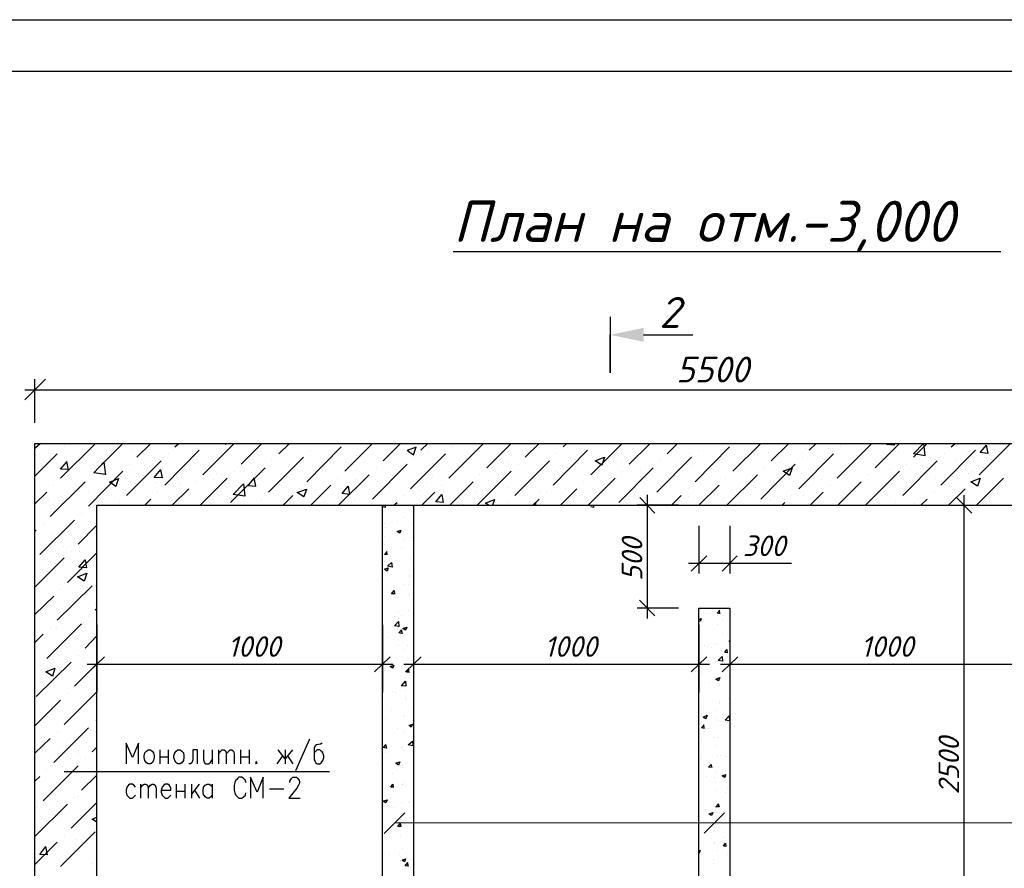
# Model space of a CAD drawing. Extents: x -119078 to 1619993, y 264752 to 340742.
# Tile 182 of 220: x 1039013 to 1048580, y 318671 to 326914. Entities that reach past the tile are written whole.
import ezdxf

# ---------------------------------------------------------------- set-up
doc = ezdxf.new("R2010")
doc.units = 0
doc.header["$MEASUREMENT"] = 0
for name, color, linetype in [('PDF _Геометрия', 250, 'Continuous'), ('PDF _Сплошная заливка', 7, 'Continuous'), ('PDF _Текст', 7, 'Continuous'), ('Ярлык', 1, 'Continuous')]:
    doc.layers.add(name, color=color, linetype=linetype)
doc.styles.add('ISO', font='times.ttf')
doc.styles.add('PDF ISOCPEUR Italic', font='isocpeui.ttf')

msp = doc.modelspace()

# ---------------------------------------------------------------- linework, layer by layer
at = {"layer": 'PDF _Геометрия', "lineweight": -3}
msp.add_lwpolyline([(1033984.021, 326913.75), (1075979.785, 326913.75), (1075979.785, 297220.375), (1033984.021, 297220.375)], dxfattribs=at)
at = {"layer": 'PDF _Геометрия', "lineweight": 30}
msp.add_lwpolyline([(1035982.207, 326414.204), (1075480.239, 326414.204), (1075480.239, 297719.921), (1035982.207, 297719.921)], close=True, dxfattribs=at)
at = {"layer": 'PDF _Геометрия', "color": 7, "lineweight": -3}
for points in [[(1043225.629, 324661.559), (1048547.069, 324661.559)], [(1044749.669, 324026.542), (1044749.669, 323484.662), (1044749.669, 323852.971)], [(1045075.644, 323852.971), (1045554.024, 323852.971)], [(1041828.593, 319924.335), (1041693.123, 319619.527)], [(1040169.083, 319687.262), (1040169.083, 319886.234), (1040109.815, 319746.531), (1040046.313, 319886.234), (1040046.313, 319687.262)], [(1040376.522, 319822.732), (1040376.522, 319687.262)], [(1040456.957, 319822.732), (1040456.957, 319687.262)], [(1040740.598, 319687.262), (1040740.598, 319822.732), (1040694.03, 319822.732), (1040694.03, 319725.363), (1040685.563, 319695.729), (1040672.863, 319687.262), (1040655.929, 319687.262)], [(1040799.866, 319822.732), (1040799.866, 319725.363), (1040808.333, 319695.729), (1040825.267, 319687.262), (1040846.434, 319687.262), (1040863.368, 319695.729), (1040884.535, 319725.363)], [(1040884.535, 319822.732), (1040884.535, 319687.262)], [(1040943.803, 319822.732), (1040943.803, 319687.262)], [(1040943.803, 319784.632), (1040969.204, 319810.032), (1040981.904, 319822.732), (1040998.838, 319822.732), (1041015.772, 319810.032), (1041020.005, 319784.632), (1041020.005, 319687.262)], [(1041020.005, 319784.632), (1041045.406, 319810.032), (1041058.106, 319822.732), (1041075.04, 319822.732), (1041091.974, 319810.032), (1041096.207, 319784.632), (1041096.207, 319687.262)], [(1041159.709, 319822.732), (1041159.709, 319687.262)], [(1041244.378, 319822.732), (1041244.378, 319687.262)], [(1041663.489, 319822.732), (1041591.52, 319733.83), (1041523.785, 319822.732)], [(1041591.52, 319822.732), (1041591.52, 319687.262)], [(1041951.363, 319886.234), (1041934.429, 319877.767), (1041896.328, 319869.3), (1041883.628, 319860.833), (1041875.161, 319839.666), (1041875.161, 319725.363), (1041883.628, 319708.43), (1041892.095, 319695.729), (1041904.795, 319687.262), (1041930.196, 319687.262), (1041942.896, 319695.729), (1041959.83, 319716.896), (1041968.297, 319746.531), (1041968.297, 319763.464), (1041959.83, 319793.098), (1041951.363, 319801.565), (1041942.896, 319810.032), (1041930.196, 319822.732), (1041904.795, 319822.732), (1041892.095, 319810.032), (1041875.161, 319793.098)], [(1040376.522, 319754.997), (1040456.957, 319754.997)], [(1041159.709, 319754.997), (1041244.378, 319754.997)], [(1041515.318, 319687.262), (1041570.353, 319763.464)], [(1041616.921, 319763.464), (1041667.722, 319687.262)], [(1039445.164, 319611.06), (1042023.331, 319611.06)], [(1041210.51, 319505.224), (1041206.277, 319526.391), (1041197.81, 319534.858), (1041189.343, 319543.325), (1041172.409, 319556.026), (1041142.775, 319556.026), (1041130.075, 319543.325), (1041121.608, 319534.858), (1041113.141, 319526.391), (1041104.674, 319505.224), (1041096.207, 319479.824), (1041096.207, 319429.022), (1041104.674, 319403.622), (1041113.141, 319382.454), (1041130.075, 319365.521), (1041142.775, 319352.82), (1041172.409, 319352.82), (1041189.343, 319365.521), (1041206.277, 319382.454), (1041210.51, 319403.622)], [(1041379.848, 319352.82), (1041379.848, 319556.026), (1041320.58, 319412.088), (1041257.078, 319556.026), (1041257.078, 319352.82)], [(1041638.088, 319505.224), (1041638.088, 319517.925), (1041646.555, 319534.858), (1041655.022, 319543.325), (1041667.722, 319556.026), (1041701.59, 319556.026), (1041714.29, 319543.325), (1041722.757, 319534.858), (1041731.224, 319517.925), (1041731.224, 319496.757), (1041722.757, 319479.824), (1041705.823, 319450.189), (1041629.621, 319352.82), (1041739.691, 319352.82)], [(1040139.449, 319458.656), (1040122.515, 319479.824), (1040109.815, 319488.29), (1040084.414, 319488.29), (1040071.714, 319479.824), (1040054.78, 319458.656), (1040046.313, 319429.022), (1040046.313, 319412.088), (1040054.78, 319382.454), (1040071.714, 319365.521), (1040084.414, 319352.82), (1040109.815, 319352.82), (1040122.515, 319365.521), (1040139.449, 319382.454)], [(1040186.017, 319488.29), (1040186.017, 319352.82)], [(1040186.017, 319450.189), (1040207.184, 319479.824), (1040224.118, 319488.29), (1040236.818, 319488.29), (1040253.752, 319479.824), (1040262.219, 319450.189), (1040262.219, 319352.82)], [(1040262.219, 319450.189), (1040283.386, 319479.824), (1040300.32, 319488.29), (1040313.02, 319488.29), (1040329.954, 319479.824), (1040338.421, 319450.189), (1040338.421, 319352.82)], [(1040389.222, 319429.022), (1040482.358, 319429.022), (1040482.358, 319450.189), (1040473.891, 319467.123), (1040465.424, 319479.824), (1040452.724, 319488.29), (1040427.323, 319488.29), (1040414.623, 319479.824), (1040397.689, 319458.656), (1040389.222, 319429.022), (1040389.222, 319412.088), (1040397.689, 319382.454), (1040414.623, 319365.521), (1040427.323, 319352.82), (1040452.724, 319352.82), (1040465.424, 319365.521), (1040482.358, 319382.454)], [(1040533.159, 319488.29), (1040533.159, 319352.82)], [(1040617.828, 319488.29), (1040617.828, 319352.82)], [(1040681.33, 319488.29), (1040681.33, 319352.82)], [(1040757.532, 319488.29), (1040681.33, 319390.921)], [(1040710.964, 319429.022), (1040761.765, 319352.82)], [(1040884.535, 319382.454), (1040871.835, 319365.521), (1040854.901, 319352.82), (1040833.734, 319352.82), (1040816.8, 319365.521), (1040808.333, 319373.987), (1040799.866, 319382.454), (1040795.633, 319412.088), (1040795.633, 319429.022), (1040799.866, 319458.656), (1040816.8, 319479.824), (1040833.734, 319488.29), (1040854.901, 319488.29), (1040871.835, 319479.824), (1040884.535, 319458.656)], [(1040884.535, 319488.29), (1040884.535, 319352.82)], [(1041439.116, 319441.723), (1041578.82, 319441.723)], [(1040533.159, 319420.555), (1040617.828, 319420.555)], [(1042555.059, 319010.364), (1042754.031, 319209.336)], [(1045663.226, 319012.315), (1045862.197, 319211.287)], [(1042656.209, 319111.514), (1051492.025, 319117.061)]]:
    msp.add_lwpolyline(points, dxfattribs=at)
at = {"layer": 'PDF _Геометрия', "color": 251, "lineweight": -3, "true_color": 0x535353}
for points in [[(1039263.126, 323421.16), (1039064.154, 323222.188)], [(1039161.523, 322997.815), (1039161.523, 323421.16)], [(1039064.154, 323319.557), (1052463.004, 323319.557)], [(1045109.512, 322299.297), (1045109.512, 321096.999)], [(1048187.158, 322297.12), (1048187.158, 317094.217)], [(1048263.36, 322119.315), (1048115.19, 322271.719)], [(1048491.966, 322195.517), (1048089.789, 322195.517)], [(1045613.292, 321998.723), (1045613.292, 321533.044)], [(1045913.866, 321998.723), (1045913.866, 321533.044)], [(1045511.689, 321634.647), (1045913.866, 321634.647), (1046510.782, 321634.647)], [(1045689.494, 321706.615), (1045537.09, 321558.445)], [(1045837.664, 321558.445), (1045985.835, 321706.615)], [(1045035.427, 321274.804), (1045183.597, 321122.4)], [(1045414.32, 321198.602), (1045012.143, 321198.602)], [(1039762.672, 321036.122), (1039762.672, 320379.938)], [(1042537.672, 321036.122), (1042537.672, 320379.938)], [(1042838.247, 321036.122), (1042838.247, 320379.938)], [(1045613.247, 321036.122), (1045613.247, 320379.938)], [(1045913.821, 321036.122), (1045913.821, 320379.938)], [(1039838.874, 320726.362), (1039686.47, 320578.191)], [(1042461.47, 320578.191), (1042613.874, 320726.362)], [(1042914.449, 320726.362), (1042762.045, 320578.191)], [(1045537.045, 320578.191), (1045689.449, 320726.362)], [(1045990.023, 320726.362), (1045837.619, 320578.191)], [(1042639.275, 320650.16), (1039669.682, 320650.16)], [(1045714.849, 320650.16), (1042745.256, 320650.16)], [(1048790.424, 320650.16), (1045820.831, 320650.16)]]:
    msp.add_lwpolyline(points, dxfattribs=at)
at = {"layer": 'PDF _Геометрия', "color": 8, "lineweight": -3, "true_color": 0x767676}
for points in [[(1039161.523, 322752.276), (1039212.325, 322798.844)], [(1039411.296, 322460.168), (1039745.738, 322794.61)], [(1039779.606, 322561.771), (1040016.679, 322798.844)], [(1040152.149, 322663.373), (1040287.619, 322798.844)], [(1040520.459, 322764.976), (1040558.56, 322798.844)], [(1040791.399, 322494.036), (1041096.207, 322798.844)], [(1040825.267, 322794.61), (1040825.267, 322794.61)], [(1041003.071, 322798.844), (1041015.772, 322790.377), (1041020.005, 322798.844)], [(1041163.942, 322595.638), (1041367.148, 322798.844)], [(1041532.252, 322697.241), (1041633.854, 322798.844)], [(1041904.795, 322794.61), (1041904.795, 322798.844)], [(1042171.502, 322527.903), (1042442.442, 322798.844)], [(1042544.045, 322629.506), (1042713.383, 322798.844)], [(1042912.355, 322731.109), (1042980.09, 322798.844)], [(1043183.295, 322460.168), (1043517.737, 322794.61)], [(1043551.605, 322561.771), (1043788.677, 322798.844)], [(1043924.148, 322663.373), (1044059.618, 322798.844)], [(1044292.457, 322764.976), (1044330.558, 322798.844)], [(1044563.398, 322494.036), (1044868.206, 322798.844)], [(1044597.265, 322794.61), (1044597.265, 322794.61)], [(1044935.941, 322595.638), (1045139.146, 322798.844)], [(1045304.25, 322697.241), (1045405.853, 322798.844)], [(1045676.794, 322794.61), (1045676.794, 322798.844)], [(1045943.5, 322527.903), (1046214.441, 322798.844)], [(1046176.34, 322790.377), (1046176.34, 322790.377)], [(1046193.274, 322781.91), (1046193.274, 322781.91)], [(1046316.044, 322629.506), (1046485.381, 322798.844)], [(1046684.353, 322731.109), (1046752.088, 322798.844)], [(1046955.294, 322460.168), (1047289.736, 322794.61)], [(1046963.76, 322790.377), (1046963.76, 322790.377)], [(1047323.603, 322561.771), (1047560.676, 322798.844)], [(1047505.641, 322798.844), (1047509.875, 322781.91), (1047433.673, 322786.143), (1047442.14, 322798.844)], [(1047696.146, 322697.241), (1047793.516, 322798.844)], [(1047696.146, 322701.474), (1047810.449, 322680.307), (1047797.749, 322798.844)], [(1047696.146, 322663.373), (1047831.617, 322798.844)], [(1048064.456, 322764.976), (1048102.557, 322798.844)], [(1048335.396, 322494.036), (1048640.204, 322798.844)], [(1048403.131, 322781.91), (1048420.065, 322701.474), (1048343.863, 322709.941), (1048407.365, 322781.91)], [(1048369.264, 322794.61), (1048369.264, 322794.61)], [(1039161.523, 322481.335), (1039377.429, 322697.241)], [(1039309.694, 322697.241), (1039309.694, 322697.241)], [(1039445.164, 322764.976), (1039445.164, 322764.976)], [(1039627.202, 322739.575), (1039627.202, 322739.575)], [(1039694.937, 322748.042), (1039694.937, 322748.042)], [(1040114.048, 322735.342), (1040114.048, 322735.342)], [(1040423.09, 322392.433), (1040757.532, 322731.109)], [(1040456.957, 322697.241), (1040456.957, 322697.241)], [(1041803.192, 322426.301), (1042137.634, 322764.976)], [(1041837.06, 322731.109), (1041837.06, 322731.109)], [(1042285.805, 322680.307), (1042285.805, 322680.307)], [(1042776.884, 322731.109), (1042840.386, 322688.774), (1042865.787, 322764.976)], [(1042781.118, 322731.109), (1042870.02, 322764.976)], [(1042810.752, 322358.565), (1043149.427, 322697.241)], [(1042925.055, 322764.976), (1042925.055, 322764.976)], [(1042975.856, 322722.642), (1042975.856, 322722.642)], [(1043217.163, 322764.976), (1043217.163, 322764.976)], [(1044195.088, 322392.433), (1044529.53, 322731.109)], [(1044224.722, 322697.241), (1044224.722, 322697.241)], [(1044504.13, 322739.575), (1044504.13, 322739.575)], [(1045524.39, 322701.474), (1045524.39, 322701.474)], [(1045575.191, 322426.301), (1045909.633, 322764.976)], [(1045609.058, 322731.109), (1045609.058, 322731.109)], [(1046290.643, 322714.175), (1046290.643, 322714.175)], [(1046582.751, 322358.565), (1046921.426, 322697.241)], [(1046646.252, 322748.042), (1046646.252, 322748.042)], [(1046870.625, 322752.276), (1046870.625, 322752.276)], [(1046989.161, 322764.976), (1046989.161, 322764.976)], [(1047547.976, 322722.642), (1047547.976, 322722.642)], [(1047962.853, 322392.433), (1048301.529, 322731.109)], [(1047996.721, 322697.241), (1047996.721, 322697.241)], [(1048225.327, 322693.008), (1048225.327, 322693.008)], [(1039373.195, 322604.105), (1039373.195, 322604.105)], [(1039487.498, 322544.837), (1039411.296, 322549.07), (1039474.798, 322621.039)], [(1039487.498, 322540.604), (1039470.565, 322621.039)], [(1039733.038, 322510.969), (1039830.407, 322616.806), (1039847.341, 322494.036)], [(1040050.546, 322290.83), (1040389.222, 322629.506)], [(1040084.414, 322595.638), (1040084.414, 322595.638)], [(1041430.649, 322324.698), (1041769.325, 322663.373)], [(1041464.517, 322629.506), (1041464.517, 322629.506)], [(1041633.854, 322591.405), (1041633.854, 322591.405)], [(1042175.735, 322616.806), (1042175.735, 322616.806)], [(1042442.442, 322256.963), (1042776.884, 322595.638)], [(1042493.244, 322659.14), (1042493.244, 322659.14)], [(1042844.619, 322663.373), (1042844.619, 322663.373)], [(1043763.277, 322612.572), (1043763.277, 322612.572)], [(1043822.545, 322290.83), (1044161.221, 322629.506)], [(1043856.413, 322595.638), (1043856.413, 322595.638)], [(1044863.972, 322608.339), (1044863.972, 322608.339)], [(1045202.648, 322324.698), (1045541.323, 322663.373)], [(1045236.515, 322629.506), (1045236.515, 322629.506)], [(1045549.79, 322587.171), (1045549.79, 322587.171)], [(1045841.898, 322642.206), (1045841.898, 322642.206)], [(1046214.441, 322256.963), (1046548.883, 322595.638)], [(1046616.618, 322663.373), (1046616.618, 322663.373)], [(1047594.544, 322290.83), (1047928.986, 322629.506)], [(1047628.411, 322595.638), (1047628.411, 322595.638)], [(1048115.257, 322633.739), (1048115.257, 322633.739)], [(1039572.167, 322561.771), (1039572.167, 322561.771)], [(1039682.237, 322189.228), (1040016.679, 322527.903)], [(1039716.104, 322494.036), (1039716.104, 322494.036)], [(1039733.038, 322515.203), (1039847.341, 322498.269)], [(1040249.518, 322536.37), (1040249.518, 322536.37)], [(1040380.755, 322540.604), (1040397.689, 322464.402), (1040321.487, 322468.635), (1040384.989, 322544.837)], [(1040926.869, 322506.736), (1040926.869, 322506.736)], [(1040973.437, 322498.269), (1040973.437, 322498.269)], [(1041062.34, 322223.095), (1041396.782, 322561.771)], [(1041096.207, 322527.903), (1041096.207, 322527.903)], [(1041375.614, 322510.969), (1041375.614, 322510.969)], [(1042112.234, 322197.695), (1042408.575, 322494.036)], [(1042476.31, 322561.771), (1042476.31, 322561.771)], [(1043458.469, 322197.695), (1043788.677, 322527.903)], [(1043483.87, 322494.036), (1043483.87, 322494.036)], [(1044220.489, 322523.67), (1044220.489, 322523.67)], [(1044834.338, 322223.095), (1045168.78, 322561.771)], [(1044868.206, 322527.903), (1044868.206, 322527.903)], [(1045046.01, 322536.37), (1045046.01, 322536.37)], [(1045363.519, 322578.705), (1045363.519, 322578.705)], [(1045884.232, 322197.695), (1046180.573, 322494.036)], [(1046248.308, 322561.771), (1046248.308, 322561.771)], [(1047230.467, 322197.695), (1047560.676, 322527.903)], [(1047255.868, 322494.036), (1047255.868, 322494.036)], [(1047463.307, 322544.837), (1047463.307, 322544.837)], [(1048229.56, 322502.503), (1048229.56, 322502.503)], [(1048259.194, 322523.67), (1048259.194, 322523.67)], [(1039309.694, 322087.625), (1039648.369, 322426.301)], [(1039343.561, 322392.433), (1039343.561, 322392.433)], [(1040329.954, 322417.834), (1040329.954, 322417.834)], [(1040575.493, 322405.133), (1040575.493, 322405.133)], [(1040723.664, 322426.301), (1040723.664, 322426.301)], [(1040765.998, 322197.695), (1041028.472, 322460.168)], [(1040893.002, 322447.468), (1040893.002, 322447.468)], [(1041235.911, 322392.433), (1041295.179, 322464.402)], [(1041235.911, 322388.2), (1041307.879, 322383.966), (1041290.946, 322464.402)], [(1041604.22, 322477.102), (1041604.22, 322477.102)], [(1041841.293, 322197.695), (1042036.032, 322392.433)], [(1042103.767, 322460.168), (1042103.767, 322460.168)], [(1042281.571, 322447.468), (1042281.571, 322447.468)], [(1042963.156, 322422.067), (1042963.156, 322422.067)], [(1043022.424, 322485.569), (1043022.424, 322485.569)], [(1043115.56, 322392.433), (1043115.56, 322392.433)], [(1043191.762, 322197.695), (1043420.368, 322426.301)], [(1043568.538, 322434.767), (1043568.538, 322434.767)], [(1043640.507, 322392.433), (1043640.507, 322392.433)], [(1044241.656, 322434.767), (1044241.656, 322434.767)], [(1044495.663, 322426.301), (1044495.663, 322426.301)], [(1044537.997, 322197.695), (1044800.471, 322460.168)], [(1044808.937, 322460.168), (1044808.937, 322460.168)], [(1045613.292, 322197.695), (1045808.03, 322392.433)], [(1045875.765, 322460.168), (1045875.765, 322460.168)], [(1046802.89, 322447.468), (1046802.89, 322447.468)], [(1046887.558, 322392.433), (1046887.558, 322392.433)], [(1046963.76, 322197.695), (1047188.133, 322426.301)], [(1047518.342, 322396.666), (1047518.342, 322396.666)], [(1047912.052, 322460.168), (1047912.052, 322460.168)], [(1048267.661, 322426.301), (1048267.661, 322426.301)], [(1048309.996, 322197.695), (1048572.469, 322460.168)], [(1039161.523, 322210.395), (1039275.826, 322324.698)], [(1039678.003, 322324.698), (1039678.003, 322324.698)], [(1039771.139, 322299.297), (1039771.139, 322299.297)], [(1040355.354, 322324.698), (1040355.354, 322324.698)], [(1040495.058, 322197.695), (1040655.929, 322358.565)], [(1041735.457, 322358.565), (1041735.457, 322358.565)], [(1042222.303, 322303.531), (1042146.101, 322311.998), (1042205.369, 322383.966), (1042218.07, 322303.531)], [(1042285.805, 322358.565), (1042285.805, 322358.565)], [(1042912.355, 322341.632), (1042912.355, 322341.632)], [(1042920.821, 322197.695), (1043047.825, 322324.698)], [(1043132.494, 322223.095), (1043056.292, 322231.562), (1043115.56, 322303.531), (1043128.26, 322223.095)], [(1043441.535, 322328.931), (1043441.535, 322328.931)], [(1043759.043, 322371.266), (1043759.043, 322371.266)], [(1044068.085, 322333.165), (1044068.085, 322333.165)], [(1044127.353, 322324.698), (1044127.353, 322324.698)], [(1044267.057, 322197.695), (1044427.928, 322358.565)], [(1044317.858, 322362.799), (1044317.858, 322362.799)], [(1044995.209, 322333.165), (1044995.209, 322333.165)], [(1045507.456, 322358.565), (1045507.456, 322358.565)], [(1045672.56, 322307.764), (1045672.56, 322307.764)], [(1046159.406, 322367.032), (1046159.406, 322367.032)], [(1046692.82, 322197.695), (1046819.823, 322324.698)], [(1047111.931, 322354.332), (1047111.931, 322354.332)], [(1047899.352, 322324.698), (1047899.352, 322324.698)], [(1048039.055, 322197.695), (1048199.926, 322358.565)], [(1039292.76, 322240.029), (1039292.76, 322240.029)], [(1039982.811, 322223.095), (1039982.811, 322223.095)], [(1040228.351, 322197.695), (1040287.619, 322256.963)], [(1041362.914, 322256.963), (1041362.914, 322256.963)], [(1041544.952, 322231.562), (1041544.952, 322231.562)], [(1041574.586, 322197.695), (1041667.722, 322290.83)], [(1042268.871, 322256.963), (1042268.871, 322256.963)], [(1042641.414, 322223.095), (1042641.414, 322223.095)], [(1042649.881, 322197.695), (1042679.515, 322223.095)], [(1042743.017, 322290.83), (1042743.017, 322290.83)], [(1043327.232, 322206.161), (1043327.232, 322206.161)], [(1043568.538, 322197.695), (1043538.904, 322218.862), (1043627.807, 322252.729), (1043606.639, 322197.695)], [(1043754.81, 322223.095), (1043754.81, 322223.095)], [(1044000.35, 322197.695), (1044059.618, 322256.963)], [(1044004.583, 322197.695), (1044029.984, 322223.095)], [(1044029.984, 322197.695), (1044025.75, 322223.095)], [(1045134.913, 322256.963), (1045134.913, 322256.963)], [(1045346.585, 322197.695), (1045439.721, 322290.83)], [(1045507.456, 322278.13), (1045507.456, 322278.13)], [(1046311.81, 322248.496), (1046311.81, 322248.496)], [(1046349.911, 322278.13), (1046349.911, 322278.13)], [(1046421.88, 322197.695), (1046447.28, 322223.095)], [(1046515.015, 322290.83), (1046515.015, 322290.83)], [(1046629.318, 322290.83), (1046629.318, 322290.83)], [(1046777.489, 322269.663), (1046777.489, 322269.663)], [(1047027.262, 322248.496), (1047027.262, 322248.496)], [(1047526.809, 322223.095), (1047526.809, 322223.095)], [(1047708.847, 322218.862), (1047708.847, 322218.862)], [(1047768.115, 322197.695), (1047831.617, 322256.963)], [(1048098.323, 322210.395), (1048098.323, 322210.395)], [(1039614.502, 322121.493), (1039614.502, 322121.493)], [(1042563.073, 322197.695), (1042563.073, 322176.527), (1042537.672, 322180.761)], [(1042571.54, 322155.36), (1042571.54, 322155.36)], [(1042829.78, 322189.228), (1042829.78, 322189.228)], [(1044588.798, 322197.695), (1044588.798, 322176.527), (1044563.398, 322180.761)], [(1044597.265, 322155.36), (1044597.265, 322155.36)], [(1044855.505, 322189.228), (1044855.505, 322189.228)], [(1039208.091, 321719.315), (1039546.767, 322053.757)], [(1039241.959, 322024.123), (1039241.959, 322024.123)], [(1042554.606, 322019.89), (1042554.606, 322019.89)], [(1042681.609, 322036.824), (1042681.609, 322036.824)], [(1042745.111, 322074.925), (1042745.111, 322074.925)], [(1042821.313, 322019.89), (1042821.313, 322019.89)], [(1039161.523, 321943.688), (1039174.224, 321956.388)], [(1039322.394, 321914.054), (1039322.394, 321914.054)], [(1039580.634, 321820.918), (1039762.672, 322002.956)], [(1042567.306, 321986.022), (1042567.306, 321986.022)], [(1042719.71, 321956.388), (1042719.71, 321956.388)], [(1039322.394, 321846.319), (1039322.394, 321846.319)], [(1039665.303, 321905.587), (1039665.303, 321905.587)], [(1042550.373, 321837.852), (1042550.373, 321837.852)], [(1042558.839, 321897.12), (1042558.839, 321897.12)], [(1042740.878, 321863.253), (1042740.878, 321863.253)], [(1042817.08, 321850.552), (1042817.08, 321850.552)], [(1042829.78, 321888.653), (1042829.78, 321888.653)], [(1039440.93, 321799.751), (1039440.93, 321799.751)], [(1039479.031, 321448.375), (1039762.672, 321736.249)], [(1039512.899, 321753.183), (1039512.899, 321753.183)], [(1039593.334, 321744.716), (1039593.334, 321744.716)], [(1042558.839, 321816.685), (1042558.839, 321816.685)], [(1042588.474, 321719.315), (1042558.839, 321719.315), (1042584.24, 321748.95)], [(1042584.24, 321719.315), (1042580.007, 321748.95)], [(1042723.944, 321774.35), (1042723.944, 321774.35)], [(1039161.523, 321401.807), (1039445.164, 321685.448)], [(1039665.303, 321588.079), (1039589.101, 321596.546), (1039648.369, 321668.514), (1039661.07, 321588.079)], [(1042554.606, 321647.347), (1042554.606, 321647.347)], [(1042605.407, 321660.047), (1042605.407, 321660.047)], [(1042618.108, 321698.148), (1042618.108, 321698.148)], [(1042808.613, 321681.214), (1042808.613, 321681.214)], [(1039627.202, 321571.145), (1039627.202, 321571.145)], [(1042550.373, 321609.246), (1042550.373, 321609.246)], [(1039648.369, 321482.243), (1039648.369, 321482.243)], [(1042546.139, 321478.009), (1042546.139, 321478.009)], [(1042795.912, 321503.41), (1042795.912, 321503.41)], [(1042804.379, 321511.877), (1042804.379, 321511.877)], [(1039377.429, 321080.065), (1039716.104, 321414.507)], [(1039411.296, 321380.64), (1039411.296, 321380.64)], [(1042660.442, 321338.305), (1042626.575, 321338.305), (1042651.975, 321367.94), (1042656.209, 321334.072)], [(1042626.575, 321367.94), (1042626.575, 321367.94)], [(1042745.111, 321431.441), (1042745.111, 321431.441)], [(1042791.679, 321427.208), (1042791.679, 321427.208)], [(1042795.912, 321342.539), (1042795.912, 321342.539)], [(1039161.523, 321135.1), (1039343.561, 321312.905)], [(1042541.906, 321308.671), (1042541.906, 321308.671)], [(1042660.442, 321304.438), (1042660.442, 321304.438)], [(1042787.445, 321321.372), (1042787.445, 321321.372)], [(1039745.738, 321181.668), (1039762.672, 321194.368)], [(1039749.972, 321240.936), (1039749.972, 321240.936)], [(1042690.076, 321168.968), (1042690.076, 321168.968)], [(1042791.679, 321173.201), (1042791.679, 321173.201)], [(1045820.686, 321143.567), (1045791.051, 321147.8), (1045816.452, 321177.435)], [(1045791.051, 321147.8), (1045791.051, 321147.8)], [(1045816.452, 321143.567), (1045812.219, 321177.435)], [(1039631.435, 321058.898), (1039631.435, 321058.898)], [(1039682.237, 321113.933), (1039682.237, 321113.933)], [(1042656.209, 321118.166), (1042656.209, 321118.166)], [(1042698.543, 321020.797), (1042656.209, 321025.031), (1042694.31, 321067.365), (1042698.543, 321016.564)], [(1042723.944, 321130.867), (1042723.944, 321130.867)], [(1045613.247, 321088.532), (1045634.414, 321096.999), (1045625.947, 321067.365), (1045613.247, 321075.832)], [(1045837.619, 321075.832), (1045837.619, 321075.832)], [(1045841.853, 321122.4), (1045841.853, 321122.4)], [(1039275.826, 320707.522), (1039614.502, 321046.198)], [(1039309.694, 321012.33), (1039309.694, 321012.33)], [(1039368.962, 320999.63), (1039368.962, 320999.63)], [(1042546.139, 320965.762), (1042546.139, 320965.762)], [(1042719.71, 320986.93), (1042728.177, 320953.062), (1042698.543, 320957.295), (1042723.944, 320986.93)], [(1042783.212, 321003.863), (1042783.212, 321003.863)], [(1045795.285, 321037.731), (1045795.285, 321037.731)], [(1039161.523, 320864.16), (1039241.959, 320944.595)], [(1039572.167, 320902.261), (1039572.167, 320902.261)], [(1039648.369, 320809.125), (1039762.672, 320927.661)], [(1042592.707, 320910.728), (1042592.707, 320910.728)], [(1042711.243, 320944.595), (1042711.243, 320944.595)], [(1045837.619, 320953.062), (1045837.619, 320953.062)], [(1045913.821, 320872.627), (1045905.354, 320876.86), (1045913.821, 320881.093)], [(1042698.543, 320838.759), (1042698.543, 320838.759)], [(1042740.878, 320792.191), (1042740.878, 320792.191)], [(1042778.979, 320834.526), (1042778.979, 320834.526)], [(1045664.048, 320838.759), (1045664.048, 320838.759)], [(1045736.017, 320817.592), (1045736.017, 320817.592)], [(1045769.884, 320842.993), (1045769.884, 320842.993)], [(1045791.051, 320855.693), (1045791.051, 320855.693)], [(1045829.152, 320783.724), (1045829.152, 320783.724)], [(1045892.654, 320762.557), (1045863.02, 320766.791), (1045884.187, 320796.425), (1045888.421, 320762.557)], [(1039174.224, 320339.213), (1039512.899, 320673.655)], [(1039580.634, 320741.39), (1039580.634, 320741.39)], [(1042580.007, 320745.623), (1042580.007, 320745.623)], [(1045846.086, 320749.857), (1045846.086, 320749.857)], [(1045850.32, 320682.122), (1045850.32, 320682.122)], [(1045892.654, 320732.923), (1045892.654, 320732.923)], [(1039208.091, 320639.787), (1039208.091, 320639.787)], [(1039500.199, 320593.219), (1039500.199, 320593.219)], [(1039546.767, 320440.815), (1039762.672, 320656.721)], [(1039618.735, 320635.554), (1039618.735, 320635.554)], [(1042647.742, 320644.021), (1042639.275, 320614.387), (1042613.874, 320631.32), (1042651.975, 320644.021)], [(1042762.045, 320639.787), (1042762.045, 320639.787)], [(1042766.278, 320584.752), (1042766.278, 320584.752)], [(1042800.146, 320572.052), (1042770.512, 320576.286), (1042795.912, 320605.92)], [(1042774.745, 320665.188), (1042774.745, 320665.188)], [(1042795.912, 320572.052), (1042791.679, 320605.92)], [(1045655.581, 320656.721), (1045655.581, 320656.721)], [(1045824.919, 320614.387), (1045824.919, 320614.387)], [(1042723.944, 320445.049), (1042762.045, 320487.383), (1042766.278, 320440.815), (1042719.71, 320445.049)], [(1042719.71, 320487.383), (1042719.71, 320487.383)], [(1042766.278, 320495.85), (1042766.278, 320495.85)], [(1045634.414, 320559.352), (1045634.414, 320559.352)], [(1045714.849, 320478.916), (1045714.849, 320478.916)], [(1045791.051, 320504.317), (1045791.051, 320504.317)], [(1045905.354, 320546.651), (1045905.354, 320546.651)], [(1039237.725, 320402.714), (1039237.725, 320402.714)], [(1039445.164, 320068.272), (1039762.672, 320385.781)], [(1039555.233, 320445.049), (1039555.233, 320445.049)], [(1042630.808, 320385.781), (1042630.808, 320385.781)], [(1042762.045, 320402.714), (1042762.045, 320402.714)], [(1045816.452, 320445.049), (1045816.452, 320445.049)], [(1039161.523, 320055.572), (1039411.296, 320305.345)], [(1039479.031, 320373.08), (1039479.031, 320373.08)], [(1042546.139, 320326.512), (1042546.139, 320326.512)], [(1042664.676, 320381.547), (1042664.676, 320381.547)], [(1042762.045, 320326.512), (1042762.045, 320326.512)], [(1042770.512, 320309.579), (1042770.512, 320309.579)], [(1045807.985, 320288.411), (1045807.985, 320288.411)], [(1045901.121, 320322.279), (1045901.121, 320322.279)], [(1039318.161, 320241.843), (1039318.161, 320241.843)], [(1039601.801, 320212.209), (1039601.801, 320212.209)], [(1042626.575, 320203.742), (1042626.575, 320203.742)], [(1042817.08, 320229.143), (1042817.08, 320229.143)], [(1045642.881, 320229.143), (1045642.881, 320229.143)], [(1045769.884, 320199.509), (1045769.884, 320199.509)], [(1045812.219, 320275.711), (1045812.219, 320275.711)], [(1039745.738, 320102.14), (1039745.738, 320102.14)], [(1042563.073, 320123.307), (1042563.073, 320123.307)], [(1042740.878, 320148.708), (1042740.878, 320148.708)], [(1042753.578, 320157.175), (1042753.578, 320157.175)], [(1042834.013, 320110.607), (1042834.013, 320110.607)], [(1045769.884, 320123.307), (1045769.884, 320123.307)], [(1045803.752, 320106.373), (1045803.752, 320106.373)], [(1045896.888, 320140.241), (1045896.888, 320140.241)], [(1039343.561, 319699.963), (1039682.237, 320034.405)], [(1039377.429, 320000.537), (1039377.429, 320000.537)], [(1039703.404, 320009.004), (1039703.404, 320009.004)], [(1042685.843, 320025.938), (1042685.843, 320025.938)], [(1045668.282, 320030.171), (1045638.647, 320034.405), (1045664.048, 320064.039)], [(1045664.048, 320030.171), (1045659.815, 320064.039)], [(1045706.383, 320030.171), (1045706.383, 320030.171)], [(1045892.654, 320089.439), (1045892.654, 320089.439)], [(1039161.523, 319788.865), (1039309.694, 319932.802)], [(1039220.791, 319945.502), (1039220.791, 319945.502)], [(1039250.426, 319945.502), (1039250.426, 319945.502)], [(1039622.969, 319962.436), (1039622.969, 319962.436)], [(1042749.344, 319987.837), (1042749.344, 319987.837)], [(1045634.414, 319920.102), (1045634.414, 319920.102)], [(1045761.417, 319937.035), (1045761.417, 319937.035)], [(1045799.518, 319937.035), (1045799.518, 319937.035)], [(1039716.104, 319801.565), (1039762.672, 319848.133)], [(1042567.306, 319873.534), (1042575.773, 319839.666), (1042546.139, 319843.9), (1042571.54, 319873.534)], [(1042550.373, 319826.966), (1042550.373, 319826.966)], [(1042719.71, 319843.9), (1042719.71, 319843.9)], [(1042732.411, 319852.367), (1042732.411, 319852.367)], [(1042740.878, 319818.499), (1042740.878, 319818.499)], [(1045786.818, 319860.833), (1045786.818, 319860.833)], [(1039584.868, 319788.865), (1039584.868, 319788.865)], [(1039648.369, 319733.83), (1039648.369, 319733.83)], [(1042571.54, 319793.098), (1042571.54, 319793.098)], [(1045630.181, 319738.064), (1045630.181, 319738.064)], [(1045791.051, 319767.698), (1045791.051, 319767.698)], [(1045820.686, 319763.464), (1045820.686, 319763.464)], [(1045879.954, 319759.231), (1045879.954, 319759.231)], [(1039241.959, 319327.42), (1039580.634, 319666.095)], [(1039275.826, 319632.228), (1039275.826, 319632.228)], [(1042546.139, 319683.029), (1042546.139, 319683.029)], [(1042736.644, 319670.329), (1042736.644, 319670.329)], [(1042736.644, 319653.395), (1042736.644, 319653.395)], [(1045740.25, 319649.161), (1045706.383, 319653.395), (1045731.783, 319678.795), (1045736.017, 319649.161)], [(1045714.849, 319699.963), (1045714.849, 319699.963)], [(1039161.523, 319517.925), (1039208.091, 319564.492)], [(1039614.502, 319429.022), (1039762.672, 319577.193)], [(1042635.041, 319594.127), (1042635.041, 319594.127)], [(1045689.449, 319564.492), (1045689.449, 319564.492)], [(1045765.651, 319556.026), (1045765.651, 319556.026)], [(1045786.818, 319598.36), (1045786.818, 319598.36)], [(1039368.962, 319505.224), (1039368.962, 319505.224)], [(1042605.407, 319467.123), (1042605.407, 319467.123)], [(1042647.742, 319458.656), (1042618.108, 319458.656), (1042639.275, 319488.29), (1042643.508, 319458.656)], [(1042728.177, 319484.057), (1042728.177, 319484.057)], [(1042732.411, 319484.057), (1042732.411, 319484.057)], [(1042740.878, 319505.224), (1042740.878, 319505.224)], [(1045778.351, 319500.991), (1045778.351, 319500.991)], [(1045778.351, 319429.022), (1045778.351, 319429.022)], [(1045888.421, 319445.956), (1045888.421, 319445.956)], [(1039364.729, 319390.921), (1039364.729, 319390.921)], [(1039546.767, 319361.287), (1039546.767, 319361.287)], [(1039572.167, 319365.521), (1039572.167, 319365.521)], [(1045875.72, 319403.622), (1045875.72, 319403.622)], [(1039161.523, 318980.277), (1039479.031, 319293.552)], [(1039174.224, 319259.684), (1039174.224, 319259.684)], [(1039512.899, 319060.713), (1039762.672, 319310.486)], [(1039682.237, 319268.151), (1039682.237, 319268.151)], [(1042596.94, 319285.085), (1042596.94, 319285.085)], [(1042643.508, 319263.918), (1042643.508, 319263.918)], [(1042723.944, 319314.719), (1042723.944, 319314.719)], [(1042791.679, 319310.486), (1042791.679, 319310.486)], [(1042804.379, 319323.186), (1042804.379, 319323.186)], [(1045680.982, 319242.751), (1045680.982, 319242.751)], [(1045774.118, 319259.684), (1045774.118, 319259.684)], [(1045799.518, 319297.785), (1045807.985, 319268.151), (1045778.351, 319268.151), (1045803.752, 319297.785)], [(1039762.672, 319119.981), (1039716.104, 319149.615), (1039762.672, 319166.549)], [(1042715.477, 319145.381), (1042715.477, 319145.381)], [(1042719.71, 319200.416), (1042719.71, 319200.416)], [(1045714.849, 319200.416), (1045748.717, 319213.117), (1045736.017, 319183.482), (1045710.616, 319200.416)], [(1045740.25, 319204.65), (1045740.25, 319204.65)], [(1045786.818, 319217.35), (1045786.818, 319217.35)], [(1045786.818, 319170.782), (1045786.818, 319170.782)], [(1045867.253, 319221.583), (1045867.253, 319221.583)], [(1039271.593, 319128.448), (1039271.593, 319128.448)], [(1042656.209, 319111.514), (1042656.209, 319111.514)], [(1042702.777, 319064.946), (1042702.777, 319064.946)], [(1045769.884, 319094.58), (1045769.884, 319094.58)], [(1039411.296, 318688.17), (1039745.738, 319026.845)], [(1039445.164, 318992.977), (1039445.164, 318992.977)], [(1042541.906, 319039.545), (1042541.906, 319039.545)], [(1042711.243, 318976.044), (1042711.243, 318976.044)], [(1045736.017, 319022.612), (1045736.017, 319022.612)], [(1045850.32, 318971.81), (1045850.32, 318971.81)], [(1039161.523, 318709.337), (1039377.429, 318925.242)], [(1039263.126, 318882.908), (1039280.06, 318802.472), (1039208.091, 318806.706), (1039267.359, 318882.908)], [(1039555.233, 318946.41), (1039555.233, 318946.41)], [(1042736.644, 318861.741), (1042736.644, 318861.741)], [(1045761.417, 318925.242), (1045761.417, 318925.242)], [(1045765.651, 318912.542), (1045765.651, 318912.542)], [(1045879.954, 318882.908), (1045850.32, 318887.141), (1045871.487, 318916.775), (1045875.72, 318882.908)], [(1042605.407, 318802.472), (1042605.407, 318802.472)], [(1042707.01, 318806.706), (1042707.01, 318806.706)], [(1045613.247, 318840.573), (1045625.947, 318844.807), (1045613.247, 318815.173)], [(1045613.247, 318815.173), (1045613.247, 318815.173)], [(1045757.184, 318755.905), (1045757.184, 318755.905)], [(1045795.285, 318844.807), (1045795.285, 318844.807)], [(1045888.421, 318802.472), (1045888.421, 318802.472)], [(1039716.104, 318722.037), (1039716.104, 318722.037)], [(1042711.243, 318751.671), (1042711.243, 318751.671)], [(1042711.243, 318734.737), (1042711.243, 318734.737)], [(1042778.979, 318726.271), (1042787.445, 318692.403), (1042757.811, 318696.636), (1042783.212, 318726.271)], [(1045752.95, 318713.57), (1045752.95, 318713.57)]]:
    msp.add_lwpolyline(points, dxfattribs=at)
at = {"layer": 'PDF _Геометрия', "color": 7, "lineweight": -3}
for points in [[(1039161.523, 322798.844), (1052361.402, 322798.844), (1052361.402, 315597.755), (1039161.523, 315597.755)], [(1039762.672, 322197.695), (1051764.486, 322197.695), (1051764.486, 316198.904), (1039762.672, 316198.904)], [(1042537.672, 322197.695), (1042838.247, 322197.695), (1042838.247, 317197.997), (1042537.672, 317197.997)], [(1045613.247, 321198.602), (1045913.821, 321198.602), (1045913.821, 316198.904), (1045613.247, 316198.904)], [(1040262.219, 319822.732), (1040283.386, 319822.732), (1040300.32, 319810.032), (1040313.02, 319793.098), (1040321.487, 319763.464), (1040321.487, 319746.531), (1040313.02, 319716.896), (1040300.32, 319695.729), (1040283.386, 319687.262), (1040262.219, 319687.262), (1040245.285, 319695.729), (1040228.351, 319716.896), (1040224.118, 319746.531), (1040224.118, 319763.464), (1040228.351, 319793.098), (1040245.285, 319810.032)], [(1040550.093, 319822.732), (1040571.26, 319822.732), (1040588.194, 319810.032), (1040605.128, 319793.098), (1040609.361, 319763.464), (1040609.361, 319746.531), (1040605.128, 319716.896), (1040588.194, 319695.729), (1040571.26, 319687.262), (1040550.093, 319687.262), (1040533.159, 319695.729), (1040520.459, 319716.896), (1040511.992, 319746.531), (1040511.992, 319763.464), (1040520.459, 319793.098), (1040533.159, 319810.032)], [(1041312.113, 319708.43), (1041303.646, 319695.729), (1041312.113, 319687.262), (1041320.58, 319695.729)]]:
    msp.add_lwpolyline(points, close=True, dxfattribs=at)
at = {"layer": 'PDF _Геометрия', "color": 8, "lineweight": -3, "true_color": 0x767676}
for points in [[(1044694.634, 322663.373), (1044669.234, 322587.171), (1044605.732, 322629.506)], [(1046519.249, 322561.771), (1046493.848, 322485.569), (1046430.347, 322527.903)], [(1039974.344, 322455.935), (1039948.944, 322379.733), (1039885.442, 322422.067)], [(1041202.043, 322286.597), (1041087.74, 322303.531), (1041189.343, 322405.133)], [(1048343.863, 322460.168), (1048318.463, 322383.966), (1048254.961, 322426.301)], [(1041798.959, 322354.332), (1041773.558, 322278.13), (1041710.056, 322320.464)], [(1042715.477, 321956.388), (1042707.01, 321926.754), (1042681.609, 321943.688)], [(1042630.808, 321596.546), (1042588.474, 321605.012), (1042626.575, 321643.113)], [(1039665.303, 321537.277), (1039639.902, 321461.075), (1039576.401, 321503.41)], [(1042592.707, 321588.079), (1042584.24, 321558.445), (1042558.839, 321575.378)], [(1042774.745, 321012.33), (1042762.045, 320982.696), (1042736.644, 320999.63)], [(1045799.518, 320690.589), (1045837.619, 320728.69), (1045841.853, 320682.122)], [(1039356.262, 320614.387), (1039330.861, 320538.185), (1039267.359, 320580.519)], [(1045816.452, 320525.484), (1045803.752, 320491.617), (1045778.351, 320508.55)], [(1045693.682, 320157.175), (1045680.982, 320123.307), (1045655.581, 320140.241)], [(1045909.588, 320102.14), (1045867.253, 320110.607), (1045905.354, 320152.941)], [(1042829.78, 320072.506), (1042817.08, 320042.872), (1042795.912, 320059.805)], [(1042834.013, 319860.833), (1042787.445, 319869.3), (1042829.78, 319907.401)], [(1042707.01, 319704.196), (1042694.31, 319674.562), (1042668.909, 319691.496)], [(1045871.487, 319581.426), (1045863.02, 319551.792), (1045837.619, 319568.726)], [(1042584.24, 319335.886), (1042571.54, 319306.252), (1042546.139, 319323.186)], [(1042711.243, 319107.28), (1042715.477, 319077.646), (1042685.843, 319077.646)], [(1042762.045, 318764.371), (1042753.578, 318734.737), (1042728.177, 318751.671)]]:
    msp.add_lwpolyline(points, close=True, dxfattribs=at)
at = {"layer": 'PDF _Геометрия', "color": 251, "lineweight": -3, "true_color": 0x535353}
for points in [[(1045037.543, 322273.897), (1045185.714, 322121.493)], [(1045012.143, 322197.695), (1045414.32, 322197.695)]]:
    msp.add_lwpolyline(points, close=True, dxfattribs=at)
at = {"layer": 'PDF _Сплошная заливка', "lineweight": 30, "transparency": 33554559}
msp.add_solid([(1044749.669, 323852.971), (1045075.644, 323920.706), (1045075.644, 323785.236)], dxfattribs=at)

# ---------------------------------------------------------------- texts
at = {"layer": 'PDF _Текст', "lineweight": 30, "attachment_point": 7, "style": 'PDF ISOCPEUR Italic'}
for s, insert, char_height in [('План на отм.-3,000', (1043225.629, 324662.327), 399.96719), ('2', (1045226.807, 323920.626), 299.975)]:
    msp.add_mtext(s, dxfattribs=dict(at, insert=insert, char_height=char_height))
at = {"layer": 'PDF _Текст', "color": 251, "lineweight": 30, "true_color": 0x535353, "attachment_point": 7, "style": 'PDF ISOCPEUR Italic'}
for s, insert, char_height in [('5500', (1045390.052, 323390.591), 249.9795), ('300', (1046038.371, 321703.616), 199.9836), ('1000', (1041034.614, 320725.295), 199.9836), ('1000', (1044110.189, 320725.295), 199.9836), ('1000', (1047185.763, 320725.295), 199.9836)]:
    msp.add_mtext(s, dxfattribs=dict(at, insert=insert, char_height=char_height))
at = {"layer": 'PDF _Текст', "color": 251, "lineweight": 30, "true_color": 0x535353, "char_height": 199.9836, "attachment_point": 7, "rotation": 90, "style": 'PDF ISOCPEUR Italic'}
for s, insert in [('500', (1045062.944, 321461.075)), ('2500', (1048140.59, 319388.744))]:
    msp.add_mtext(s, dxfattribs=dict(at, insert=insert))
at = {"layer": 'Ярлык', "color": 165, "lineweight": 50, "char_height": 253.56783, "attachment_point": 1, "style": 'ISO'}
for s, insert, width in [('\\pi5485.19957;{\\fISOCPEUR|b0|i1|c204|p34;\\H2.7606x;\\C167;\\c8277566;ООО  \\fISOCPEUR|b0|i1|c0|p34;"UNIVER  PRO STILE"\\fISOCPEUR|b1|i1|c204|p34;\\Q15;\\T1.25; \\fArial|b1|i0|c204|p34;\\H0.36224x;\\T1.15;   \\fArial|b0|i0|c204|p34;\\T1;          }', (-90957.556, 325671.286), 25625.47242), ('\\pi5485.19957;{\\fISOCPEUR|b0|i1|c204|p34;\\H2.7606x;\\C167;\\c8277566;ООО  \\fISOCPEUR|b0|i1|c0|p34;"UNIVER  PRO STILE"\\fISOCPEUR|b1|i1|c204|p34;\\Q15;\\T1.25; \\fArial|b1|i0|c204|p34;\\H0.36224x;\\T1.15;   \\fArial|b0|i0|c204|p34;\\T1;          }', (-41908.934, 325671.286), 25625.47242), ('{\\C167;\\c8277566;             \\P\\P\\pi6540.45083;\\fISOCPEUR|b0|i1|c204|p34;\\H0.98593x;Лицензия  \\fISOCPEUR|b0|i1|c0|p34;№ 072193 \\fISOCPEUR|b0|i1|c204|p34;от \\fISOCPEUR|b0|i1|c0|p34;3 \\fISOCPEUR|b0|i1|c204|p34;апреля \\fISOCPEUR|b0|i1|c0|p34;202\\fISOCPEUR|b0|i1|c204|p34;3г\\fISOCPEUR|b0|i1|c0|p34;. \\P\\pi2223.49782;\\fISOCPEUR|b0|i1|c204|p34;Министерство строительства и жилищно-коммунального хозяйства Республики Узбекистан}', (-89126.802, 324659.709), 19682.04146), ('{\\C167;\\c8277566;             \\P\\P\\pi6540.45083;\\fISOCPEUR|b0|i1|c204|p34;\\H0.98593x;Лицензия  \\fISOCPEUR|b0|i1|c0|p34;№ 072193 \\fISOCPEUR|b0|i1|c204|p34;от \\fISOCPEUR|b0|i1|c0|p34;3 \\fISOCPEUR|b0|i1|c204|p34;апреля \\fISOCPEUR|b0|i1|c0|p34;202\\fISOCPEUR|b0|i1|c204|p34;3г\\fISOCPEUR|b0|i1|c0|p34;. \\P\\pi2223.49782;\\fISOCPEUR|b0|i1|c204|p34;Министерство строительства и жилищно-коммунального хозяйства Республики Узбекистан}', (-40078.181, 324659.709), 19682.04146)]:
    msp.add_mtext(s, dxfattribs=dict(at, insert=insert, width=width))

doc.saveas('drawing.dxf')
